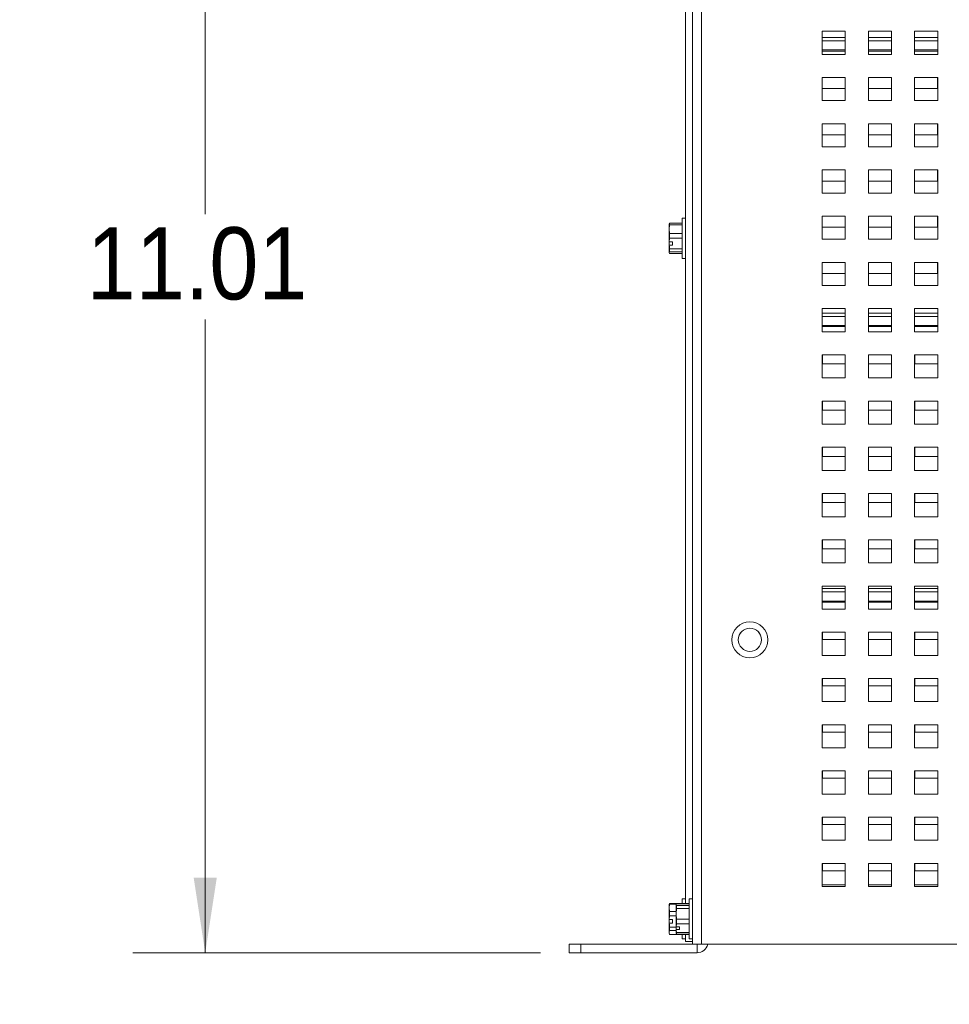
# Model space of a CAD drawing. Header units: inches. Extents: x 0 to 109, y 0 to 85.
# Tile 3 of 60: x 34.39 to 42.43, y 15.28 to 23.8. Entities that reach past the tile are written whole.
import ezdxf

# ---------------------------------------------------------------- set-up
doc = ezdxf.new("R2010")
doc.units = ezdxf.units.IN
doc.header["$MEASUREMENT"] = 0
doc.styles.add('SLDTEXTSTYLE0', font='GOTHIC.TTF', dxfattribs={"width": 0.913})
doc.dimstyles.new('SLDDIMSTYLE0', dxfattribs={"dimtxt": 0.625, "dimasz": 0.65, "dimexe": 0, "dimexo": 0.0625, "dimgap": 0.15625, "dimtad": 0, "dimtih": 1, "dimtoh": 1, "dimrnd": 1e-09, "dimzin": 12, "dimdsep": 46, "dimtxsty": 'SLDTEXTSTYLE0', "dimsah": 1, "dimcen": 0.09, "dimadec": 0, "dimazin": 3, "dimtfac": 1, "dimtofl": 0, "dimtmove": 0, "dimatfit": 3, "dimfxl": 1, "dimfrac": 2, "dimtolj": 1, "dimtzin": 12, "dimarcsym": 0})
doc.dimstyles.new('SLDDIMSTYLE2', dxfattribs={"dimtxt": 0.625, "dimasz": 0.65, "dimexe": 0, "dimexo": 0.0625, "dimgap": 0.15625, "dimtad": 0, "dimtih": 1, "dimtoh": 1, "dimdec": 3, "dimrnd": 1e-09, "dimzin": 4, "dimdsep": 46, "dimtxsty": 'SLDTEXTSTYLE0', "dimblk1": 'NONE', "dimblk2": 'NONE', "dimsah": 1, "dimcen": 0, "dimadec": 0, "dimazin": 1, "dimtfac": 1, "dimtdec": 3, "dimtofl": 0, "dimtmove": 0, "dimatfit": 3, "dimldrblk": 'NONE', "dimfxl": 1, "dimfrac": 2, "dimtolj": 1, "dimtzin": 12, "dimarcsym": 0})
doc.dimstyles.new('SLDDIMSTYLE3', dxfattribs={"dimtxt": 0.625, "dimasz": 0.65, "dimexe": 0, "dimexo": 0.0625, "dimgap": 0.15625, "dimtad": 0, "dimtih": 1, "dimtoh": 1, "dimdec": 3, "dimrnd": 1e-09, "dimzin": 12, "dimdsep": 46, "dimtxsty": 'SLDTEXTSTYLE0', "dimblk1": 'NONE', "dimblk2": 'NONE', "dimsah": 1, "dimcen": 0, "dimadec": 0, "dimazin": 3, "dimtfac": 1, "dimtdec": 3, "dimtofl": 0, "dimtmove": 0, "dimatfit": 3, "dimldrblk": 'NONE', "dimfxl": 1, "dimfrac": 2, "dimtolj": 1, "dimtzin": 12, "dimarcsym": 0})

# ---------------------------------------------------------------- blocks, each defined once
blk = doc.blocks.new('_D_5')
at = {"color": 7, "linetype": 'Continuous', "lineweight": 0, "ltscale": 5}
blk.add_line((59.2861, 62.9704), (60.5361, 62.9704), dxfattribs=at)
at = {"color": 7, "linetype": 'Continuous', "lineweight": 0, "ltscale": 5, "char_height": 0.625, "attachment_point": 1, "style": 'SLDTEXTSTYLE0'}
for s, insert in [('2x', (60.8486, 63.3226)), ('%%c', (61.7105, 63.313)), ('.750', (62.5575, 63.313))]:
    blk.add_mtext(s, dxfattribs=dict(at, insert=insert))
blk = doc.blocks.new('_NONE')
blk = doc.blocks.new('_D_6')
at = {"color": 7, "linetype": 'Continuous', "lineweight": 0, "ltscale": 5}
blk.add_line((59.1721, 53.977), (60.4221, 53.977), dxfattribs=at)
at = {"color": 7, "linetype": 'Continuous', "lineweight": 0, "ltscale": 5, "char_height": 0.625, "attachment_point": 1, "style": 'SLDTEXTSTYLE0'}
for s, insert in [('2x ', (60.7346, 54.3292)), ('%%c', (61.8275, 54.3197)), ('.312', (62.6714, 54.3197))]:
    blk.add_mtext(s, dxfattribs=dict(at, insert=insert))
blk = doc.blocks.new('_D_17')
at = {"color": 7, "linetype": 'Continuous', "lineweight": 0, "ltscale": 5}
for p, q in [((46.782, 26.7439), (35.3702, 26.7439)), ((35.9952, 26.7439), (35.9952, 22.1213)), ((35.9952, 15.7302), (35.9952, 21.2098)), ((38.8948, 15.7302), (35.3702, 15.7302))]:
    blk.add_line(p, q, dxfattribs=at)
for points in [[(35.9952, 26.7439), (35.8952, 26.0939), (36.0952, 26.0939)], [(35.9952, 15.7302), (36.0952, 16.3802), (35.8952, 16.3802)]]:
    blk.add_solid(points, dxfattribs=at)
at = {"color": 7, "linetype": 'Continuous', "lineweight": 0, "ltscale": 5, "insert": (34.9699, 22.0082), "char_height": 0.625, "attachment_point": 1, "style": 'SLDTEXTSTYLE0'}
blk.add_mtext('11.01', dxfattribs=at)

msp = doc.modelspace()

# ---------------------------------------------------------------- linework, layer by layer
at = {"color": 7, "linetype": 'Continuous', "lineweight": 15, "ltscale": 5}
for p, q in [((40.21, 15.8039), (40.21, 28.6789)), ((40.1498, 28.5981), (40.1498, 16.1583)), ((40.2096, 28.5981), (40.2096, 16.1979)), ((40.2898, 28.5991), (40.2898, 15.8039)), ((41.5325, 23.7039), (41.3325, 23.7039)), ((41.3325, 23.7039), (41.3325, 23.5039)), ((41.5325, 23.5039), (41.5325, 23.7039)), ((41.9325, 23.7039), (41.7325, 23.7039)), ((41.7325, 23.7039), (41.7325, 23.5039)), ((41.9325, 23.5039), (41.9325, 23.7039)), ((42.3325, 23.7039), (42.1325, 23.7039)), ((42.1325, 23.7039), (42.1325, 23.5039)), ((42.3325, 23.5039), (42.3325, 23.7039)), ((41.3325, 23.5321), (41.5325, 23.5321)), ((41.7325, 23.5321), (41.9325, 23.5321)), ((42.1325, 23.5321), (42.3325, 23.5321)), ((41.3325, 23.5039), (41.5325, 23.5039)), ((41.7325, 23.5039), (41.9325, 23.5039)), ((42.1325, 23.5039), (42.3325, 23.5039)), ((41.5325, 23.3039), (41.3325, 23.3039)), ((41.3325, 23.3039), (41.3325, 23.1039)), ((41.5318, 23.2081), (41.5318, 23.3039)), ((41.5325, 23.1039), (41.5325, 23.3039)), ((41.9325, 23.3039), (41.7325, 23.3039)), ((41.7325, 23.3039), (41.7325, 23.1039)), ((41.9318, 23.2081), (41.9318, 23.3039)), ((41.9325, 23.1039), (41.9325, 23.3039)), ((42.3325, 23.3039), (42.1325, 23.3039)), ((42.1325, 23.3039), (42.1325, 23.1039)), ((42.3318, 23.2081), (42.3318, 23.3039)), ((42.3325, 23.1039), (42.3325, 23.3039)), ((41.3325, 23.2081), (41.5318, 23.2081)), ((41.7325, 23.2081), (41.9318, 23.2081)), ((42.1325, 23.2081), (42.3318, 23.2081)), ((41.3325, 23.1039), (41.5325, 23.1039)), ((41.7325, 23.1039), (41.9325, 23.1039)), ((42.1325, 23.1039), (42.3325, 23.1039)), ((41.5325, 22.9039), (41.3325, 22.9039)), ((41.3325, 22.9039), (41.3325, 22.7039)), ((41.5318, 22.8081), (41.5318, 22.9039)), ((41.5325, 22.7039), (41.5325, 22.9039)), ((41.9325, 22.9039), (41.7325, 22.9039)), ((41.7325, 22.9039), (41.7325, 22.7039)), ((41.9318, 22.8081), (41.9318, 22.9039)), ((41.9325, 22.7039), (41.9325, 22.9039)), ((42.3325, 22.9039), (42.1325, 22.9039)), ((42.1325, 22.9039), (42.1325, 22.7039)), ((42.3318, 22.8081), (42.3318, 22.9039)), ((42.3325, 22.7039), (42.3325, 22.9039)), ((41.3325, 22.8081), (41.5318, 22.8081)), ((41.7325, 22.8081), (41.9318, 22.8081)), ((42.1325, 22.8081), (42.3318, 22.8081)), ((41.3325, 22.7039), (41.5325, 22.7039)), ((41.7325, 22.7039), (41.9325, 22.7039)), ((42.1325, 22.7039), (42.3325, 22.7039)), ((41.5325, 22.5039), (41.3325, 22.5039)), ((41.3325, 22.5039), (41.3325, 22.3039)), ((41.5318, 22.4081), (41.5318, 22.5039)), ((41.5325, 22.3039), (41.5325, 22.5039)), ((41.9325, 22.5039), (41.7325, 22.5039)), ((41.7325, 22.5039), (41.7325, 22.3039)), ((41.9318, 22.4081), (41.9318, 22.5039)), ((41.9325, 22.3039), (41.9325, 22.5039)), ((42.3325, 22.5039), (42.1325, 22.5039)), ((42.1325, 22.5039), (42.1325, 22.3039)), ((42.3318, 22.4081), (42.3318, 22.5039)), ((42.3325, 22.3039), (42.3325, 22.5039)), ((41.3325, 22.4081), (41.5318, 22.4081)), ((41.7325, 22.4081), (41.9318, 22.4081)), ((42.1325, 22.4081), (42.3318, 22.4081)), ((41.3325, 22.3039), (41.5325, 22.3039)), ((41.7325, 22.3039), (41.9325, 22.3039)), ((42.1325, 22.3039), (42.3325, 22.3039)), ((40.1498, 22.0859), (40.1216, 22.0859)), ((40.1216, 22.0859), (40.1216, 21.8508)), ((41.5325, 22.1039), (41.3325, 22.1039)), ((41.3325, 22.1039), (41.3325, 21.9039)), ((41.5318, 22.0081), (41.5318, 22.1039)), ((41.5325, 21.9039), (41.5325, 22.1039)), ((41.9325, 22.1039), (41.7325, 22.1039)), ((41.7325, 22.1039), (41.7325, 21.9039)), ((41.9318, 22.0081), (41.9318, 22.1039)), ((41.9325, 21.9039), (41.9325, 22.1039)), ((42.3325, 22.1039), (42.1325, 22.1039)), ((42.1325, 22.1039), (42.1325, 21.9039)), ((42.3318, 22.0081), (42.3318, 22.1039)), ((42.3325, 21.9039), (42.3325, 22.1039)), ((40.0088, 22.0352), (40.0132, 22.0433)), ((40.0088, 21.9913), (40.0088, 22.0368)), ((40.0132, 22.0294), (40.0088, 21.9913)), ((40.0088, 21.9913), (40.0132, 21.9532)), ((40.0088, 21.883), (40.0088, 21.9913)), ((40.0132, 22.0433), (40.0132, 22.0294)), ((40.0132, 22.0433), (40.1216, 22.0433)), ((40.1216, 22.0294), (40.0132, 22.0294)), ((40.21, 21.99), (40.2096, 21.9893)), ((41.3325, 22.0081), (41.5318, 22.0081)), ((41.7325, 22.0081), (41.9318, 22.0081)), ((42.1325, 22.0081), (42.3318, 22.0081)), ((40.0132, 21.9142), (40.0093, 21.8826)), ((40.0132, 21.9532), (40.0132, 21.9142)), ((40.0132, 21.9532), (40.1216, 21.9532)), ((40.1216, 21.9142), (40.0132, 21.9142)), ((40.2096, 21.9235), (40.21, 21.9182)), ((41.3325, 21.9039), (41.5325, 21.9039)), ((41.7325, 21.9039), (41.9325, 21.9039)), ((42.1325, 21.9039), (42.3325, 21.9039)), ((40.0088, 21.883), (40.0093, 21.8826)), ((40.0088, 21.883), (40.0088, 21.8537)), ((40.0093, 21.8534), (40.0088, 21.8537)), ((40.0088, 21.8537), (40.0088, 21.7886)), ((40.037, 21.8826), (40.0093, 21.8826)), ((40.037, 21.8534), (40.0093, 21.8534)), ((40.0132, 21.8218), (40.1216, 21.8218)), ((40.0132, 21.8218), (40.0132, 21.7967)), ((40.037, 21.8534), (40.037, 21.8826)), ((40.1216, 21.8508), (40.1216, 21.7379)), ((40.2096, 21.8446), (40.21, 21.8453)), ((40.0132, 21.7967), (40.0088, 21.7886)), ((40.0088, 21.7886), (40.0132, 21.7805)), ((40.1216, 21.7967), (40.0132, 21.7967)), ((40.0132, 21.7805), (40.1216, 21.7805)), ((40.1216, 21.7379), (40.1498, 21.7379)), ((41.5325, 21.7039), (41.3325, 21.7039)), ((41.3325, 21.7039), (41.3325, 21.5039)), ((41.5318, 21.6081), (41.5318, 21.7039)), ((41.5325, 21.5039), (41.5325, 21.7039)), ((41.9325, 21.7039), (41.7325, 21.7039)), ((41.7325, 21.7039), (41.7325, 21.5039)), ((41.9318, 21.6081), (41.9318, 21.7039)), ((41.9325, 21.5039), (41.9325, 21.7039)), ((42.3325, 21.7039), (42.1325, 21.7039)), ((42.1325, 21.7039), (42.1325, 21.5039)), ((42.3318, 21.6081), (42.3318, 21.7039)), ((42.3325, 21.5039), (42.3325, 21.7039)), ((41.3325, 21.6081), (41.5318, 21.6081)), ((41.7325, 21.6081), (41.9318, 21.6081)), ((42.1325, 21.6081), (42.3318, 21.6081)), ((41.3325, 21.5039), (41.5325, 21.5039)), ((41.7325, 21.5039), (41.9325, 21.5039)), ((42.1325, 21.5039), (42.3325, 21.5039)), ((41.5325, 21.3039), (41.3325, 21.3039)), ((41.3325, 21.3039), (41.3325, 21.1039)), ((41.5325, 21.1039), (41.5325, 21.3039)), ((41.9325, 21.3039), (41.7325, 21.3039)), ((41.7325, 21.3039), (41.7325, 21.1039)), ((41.9325, 21.1039), (41.9325, 21.3039)), ((42.3325, 21.3039), (42.1325, 21.3039)), ((42.1325, 21.3039), (42.1325, 21.1039)), ((42.3325, 21.1039), (42.3325, 21.3039)), ((41.3325, 21.1481), (41.5325, 21.1481)), ((41.7325, 21.1481), (41.9325, 21.1481)), ((42.1325, 21.1481), (42.3325, 21.1481)), ((41.3325, 21.1039), (41.5325, 21.1039)), ((41.7325, 21.1039), (41.9325, 21.1039)), ((42.1325, 21.1039), (42.3325, 21.1039)), ((41.5325, 20.9039), (41.3325, 20.9039)), ((41.3325, 20.9039), (41.3325, 20.7039)), ((41.3348, 20.9039), (41.3348, 20.8251)), ((41.5325, 20.7039), (41.5325, 20.9039)), ((41.9325, 20.9039), (41.7325, 20.9039)), ((41.7325, 20.9039), (41.7325, 20.7039)), ((41.7348, 20.9039), (41.7348, 20.8251)), ((41.9325, 20.7039), (41.9325, 20.9039)), ((42.3325, 20.9039), (42.1325, 20.9039)), ((42.1325, 20.9039), (42.1325, 20.7039)), ((42.1348, 20.9039), (42.1348, 20.8251)), ((42.3325, 20.7039), (42.3325, 20.9039)), ((41.3348, 20.8251), (41.5325, 20.8251)), ((41.7348, 20.8251), (41.9325, 20.8251)), ((42.1348, 20.8251), (42.3325, 20.8251)), ((41.3325, 20.7039), (41.5325, 20.7039)), ((41.7325, 20.7039), (41.9325, 20.7039)), ((42.1325, 20.7039), (42.3325, 20.7039)), ((41.5325, 20.5039), (41.3325, 20.5039)), ((41.3325, 20.5039), (41.3325, 20.3039)), ((41.3348, 20.5039), (41.3348, 20.4251)), ((41.5325, 20.3039), (41.5325, 20.5039)), ((41.9325, 20.5039), (41.7325, 20.5039)), ((41.7325, 20.5039), (41.7325, 20.3039)), ((41.7348, 20.5039), (41.7348, 20.4251)), ((41.9325, 20.3039), (41.9325, 20.5039)), ((42.3325, 20.5039), (42.1325, 20.5039)), ((42.1325, 20.5039), (42.1325, 20.3039)), ((42.1348, 20.5039), (42.1348, 20.4251)), ((42.3325, 20.3039), (42.3325, 20.5039)), ((41.3348, 20.4251), (41.5325, 20.4251)), ((41.7348, 20.4251), (41.9325, 20.4251)), ((42.1348, 20.4251), (42.3325, 20.4251)), ((41.3325, 20.3039), (41.5325, 20.3039)), ((41.7325, 20.3039), (41.9325, 20.3039)), ((42.1325, 20.3039), (42.3325, 20.3039)), ((41.5325, 20.1039), (41.3325, 20.1039)), ((41.3325, 20.1039), (41.3325, 19.9039)), ((41.3348, 20.1039), (41.3348, 20.0251)), ((41.3348, 20.0251), (41.5325, 20.0251)), ((41.5325, 19.9039), (41.5325, 20.1039)), ((41.9325, 20.1039), (41.7325, 20.1039)), ((41.7325, 20.1039), (41.7325, 19.9039)), ((41.7348, 20.1039), (41.7348, 20.0251)), ((41.7348, 20.0251), (41.9325, 20.0251)), ((41.9325, 19.9039), (41.9325, 20.1039)), ((42.3325, 20.1039), (42.1325, 20.1039)), ((42.1325, 20.1039), (42.1325, 19.9039)), ((42.1348, 20.1039), (42.1348, 20.0251)), ((42.1348, 20.0251), (42.3325, 20.0251)), ((42.3325, 19.9039), (42.3325, 20.1039)), ((41.3325, 19.9039), (41.5325, 19.9039)), ((41.7325, 19.9039), (41.9325, 19.9039)), ((42.1325, 19.9039), (42.3325, 19.9039)), ((41.5325, 19.7039), (41.3325, 19.7039)), ((41.3325, 19.7039), (41.3325, 19.5039)), ((41.3348, 19.7039), (41.3348, 19.6251)), ((41.5325, 19.5039), (41.5325, 19.7039)), ((41.9325, 19.7039), (41.7325, 19.7039)), ((41.7325, 19.7039), (41.7325, 19.5039)), ((41.7348, 19.7039), (41.7348, 19.6251)), ((41.9325, 19.5039), (41.9325, 19.7039)), ((42.3325, 19.7039), (42.1325, 19.7039)), ((42.1325, 19.7039), (42.1325, 19.5039)), ((42.1348, 19.7039), (42.1348, 19.6251)), ((42.3325, 19.5039), (42.3325, 19.7039)), ((41.3348, 19.6251), (41.5325, 19.6251)), ((41.7348, 19.6251), (41.9325, 19.6251)), ((42.1348, 19.6251), (42.3325, 19.6251)), ((41.3325, 19.5039), (41.5325, 19.5039)), ((41.7325, 19.5039), (41.9325, 19.5039)), ((42.1325, 19.5039), (42.3325, 19.5039)), ((41.5325, 19.3039), (41.3325, 19.3039)), ((41.3325, 19.3039), (41.3325, 19.1039)), ((41.3348, 19.3039), (41.3348, 19.2251)), ((41.5325, 19.1039), (41.5325, 19.3039)), ((41.9325, 19.3039), (41.7325, 19.3039)), ((41.7325, 19.3039), (41.7325, 19.1039)), ((41.7348, 19.3039), (41.7348, 19.2251)), ((41.9325, 19.1039), (41.9325, 19.3039)), ((42.3325, 19.3039), (42.1325, 19.3039)), ((42.1325, 19.3039), (42.1325, 19.1039)), ((42.1348, 19.3039), (42.1348, 19.2251)), ((42.3325, 19.1039), (42.3325, 19.3039)), ((41.3348, 19.2251), (41.5325, 19.2251)), ((41.7348, 19.2251), (41.9325, 19.2251)), ((42.1348, 19.2251), (42.3325, 19.2251)), ((41.3325, 19.1039), (41.5325, 19.1039)), ((41.7325, 19.1039), (41.9325, 19.1039)), ((42.1325, 19.1039), (42.3325, 19.1039)), ((41.5325, 18.9039), (41.3325, 18.9039)), ((41.3325, 18.9039), (41.3325, 18.7039)), ((41.5325, 18.7039), (41.5325, 18.9039)), ((41.9325, 18.9039), (41.7325, 18.9039)), ((41.7325, 18.9039), (41.7325, 18.7039)), ((41.9325, 18.7039), (41.9325, 18.9039)), ((42.3325, 18.9039), (42.1325, 18.9039)), ((42.1325, 18.9039), (42.1325, 18.7039)), ((42.3325, 18.7039), (42.3325, 18.9039)), ((41.3325, 18.7641), (41.5325, 18.7641)), ((41.7325, 18.7641), (41.9325, 18.7641)), ((42.1325, 18.7641), (42.3325, 18.7641)), ((41.3325, 18.7039), (41.5325, 18.7039)), ((41.7325, 18.7039), (41.9325, 18.7039)), ((42.1325, 18.7039), (42.3325, 18.7039)), ((41.5325, 18.5039), (41.3325, 18.5039)), ((41.3325, 18.5039), (41.3325, 18.3039)), ((41.3348, 18.5039), (41.3348, 18.4401)), ((41.5325, 18.3039), (41.5325, 18.5039)), ((41.9325, 18.5039), (41.7325, 18.5039)), ((41.7325, 18.5039), (41.7325, 18.3039)), ((41.7348, 18.5039), (41.7348, 18.4401)), ((41.9325, 18.3039), (41.9325, 18.5039)), ((42.3325, 18.5039), (42.1325, 18.5039)), ((42.1325, 18.5039), (42.1325, 18.3039)), ((42.1348, 18.5039), (42.1348, 18.4401)), ((42.3325, 18.3039), (42.3325, 18.5039)), ((41.3348, 18.4401), (41.5325, 18.4401)), ((41.7348, 18.4401), (41.9325, 18.4401)), ((42.1348, 18.4401), (42.3325, 18.4401)), ((41.3325, 18.3039), (41.5325, 18.3039)), ((41.7325, 18.3039), (41.9325, 18.3039)), ((42.1325, 18.3039), (42.3325, 18.3039)), ((41.5325, 18.1039), (41.3325, 18.1039)), ((41.3325, 18.1039), (41.3325, 17.9039)), ((41.3348, 18.1039), (41.3348, 18.0401)), ((41.5325, 17.9039), (41.5325, 18.1039)), ((41.9325, 18.1039), (41.7325, 18.1039)), ((41.7325, 18.1039), (41.7325, 17.9039)), ((41.7348, 18.1039), (41.7348, 18.0401)), ((41.9325, 17.9039), (41.9325, 18.1039)), ((42.3325, 18.1039), (42.1325, 18.1039)), ((42.1325, 18.1039), (42.1325, 17.9039)), ((42.1348, 18.1039), (42.1348, 18.0401)), ((42.3325, 17.9039), (42.3325, 18.1039)), ((41.3348, 18.0401), (41.5325, 18.0401)), ((41.7348, 18.0401), (41.9325, 18.0401)), ((42.1348, 18.0401), (42.3325, 18.0401)), ((41.3325, 17.9039), (41.5325, 17.9039)), ((41.7325, 17.9039), (41.9325, 17.9039)), ((42.1325, 17.9039), (42.3325, 17.9039)), ((41.5325, 17.7039), (41.3325, 17.7039)), ((41.3325, 17.7039), (41.3325, 17.5039)), ((41.3348, 17.7039), (41.3348, 17.6401)), ((41.3348, 17.6401), (41.5325, 17.6401)), ((41.5325, 17.5039), (41.5325, 17.7039)), ((41.9325, 17.7039), (41.7325, 17.7039)), ((41.7325, 17.7039), (41.7325, 17.5039)), ((41.7348, 17.7039), (41.7348, 17.6401)), ((41.7348, 17.6401), (41.9325, 17.6401)), ((41.9325, 17.5039), (41.9325, 17.7039)), ((42.3325, 17.7039), (42.1325, 17.7039)), ((42.1325, 17.7039), (42.1325, 17.5039)), ((42.1348, 17.7039), (42.1348, 17.6401)), ((42.1348, 17.6401), (42.3325, 17.6401)), ((42.3325, 17.5039), (42.3325, 17.7039)), ((41.3325, 17.5039), (41.5325, 17.5039)), ((41.7325, 17.5039), (41.9325, 17.5039)), ((42.1325, 17.5039), (42.3325, 17.5039)), ((41.5325, 17.3039), (41.3325, 17.3039)), ((41.3325, 17.3039), (41.3325, 17.1039)), ((41.3348, 17.3039), (41.3348, 17.2401)), ((41.5325, 17.1039), (41.5325, 17.3039)), ((41.9325, 17.3039), (41.7325, 17.3039)), ((41.7325, 17.3039), (41.7325, 17.1039)), ((41.7348, 17.3039), (41.7348, 17.2401)), ((41.9325, 17.1039), (41.9325, 17.3039)), ((42.3325, 17.3039), (42.1325, 17.3039)), ((42.1325, 17.3039), (42.1325, 17.1039)), ((42.1348, 17.3039), (42.1348, 17.2401)), ((42.3325, 17.1039), (42.3325, 17.3039)), ((41.3348, 17.2401), (41.5325, 17.2401)), ((41.7348, 17.2401), (41.9325, 17.2401)), ((42.1348, 17.2401), (42.3325, 17.2401)), ((41.3325, 17.1039), (41.5325, 17.1039)), ((41.7325, 17.1039), (41.9325, 17.1039)), ((42.1325, 17.1039), (42.3325, 17.1039)), ((41.5325, 16.9039), (41.3325, 16.9039)), ((41.3325, 16.9039), (41.3325, 16.7039)), ((41.3348, 16.9039), (41.3348, 16.8401)), ((41.5325, 16.7039), (41.5325, 16.9039)), ((41.9325, 16.9039), (41.7325, 16.9039)), ((41.7325, 16.9039), (41.7325, 16.7039)), ((41.7348, 16.9039), (41.7348, 16.8401)), ((41.9325, 16.7039), (41.9325, 16.9039)), ((42.3325, 16.9039), (42.1325, 16.9039)), ((42.1325, 16.9039), (42.1325, 16.7039)), ((42.1348, 16.9039), (42.1348, 16.8401)), ((42.3325, 16.7039), (42.3325, 16.9039)), ((41.3348, 16.8401), (41.5325, 16.8401)), ((41.7348, 16.8401), (41.9325, 16.8401)), ((42.1348, 16.8401), (42.3325, 16.8401)), ((41.3325, 16.7039), (41.5325, 16.7039)), ((41.7325, 16.7039), (41.9325, 16.7039)), ((42.1325, 16.7039), (42.3325, 16.7039)), ((41.5325, 16.5039), (41.3325, 16.5039)), ((41.3325, 16.5039), (41.3325, 16.3039)), ((41.3348, 16.5039), (41.3348, 16.4401)), ((41.5325, 16.3039), (41.5325, 16.5039)), ((41.9325, 16.5039), (41.7325, 16.5039)), ((41.7325, 16.5039), (41.7325, 16.3039)), ((41.7348, 16.5039), (41.7348, 16.4401)), ((41.9325, 16.3039), (41.9325, 16.5039)), ((42.3325, 16.5039), (42.1325, 16.5039)), ((42.1325, 16.5039), (42.1325, 16.3039)), ((42.1348, 16.5039), (42.1348, 16.4401)), ((42.3325, 16.3039), (42.3325, 16.5039)), ((41.3348, 16.4401), (41.5325, 16.4401)), ((41.7348, 16.4401), (41.9325, 16.4401)), ((42.1348, 16.4401), (42.3325, 16.4401)), ((41.3325, 16.3176), (41.5325, 16.3176)), ((41.3325, 16.3039), (41.5325, 16.3039)), ((41.7325, 16.3176), (41.9325, 16.3176)), ((41.7325, 16.3039), (41.9325, 16.3039)), ((42.1325, 16.3176), (42.3325, 16.3176)), ((42.1325, 16.3039), (42.3325, 16.3039)), ((40.1498, 16.1979), (40.1216, 16.1979)), ((40.1216, 16.1979), (40.1216, 16.1583)), ((40.21, 16.1979), (40.1818, 16.1979)), ((40.1818, 16.1979), (40.1818, 15.9127)), ((40.0125, 16.1569), (40.0088, 16.1489)), ((40.0132, 16.1512), (40.0088, 16.1193)), ((40.0088, 16.1193), (40.0088, 16.1489)), ((40.0088, 16.1193), (40.0132, 16.0875)), ((40.0088, 16.0173), (40.0088, 16.1193)), ((40.0128, 16.1567), (40.0132, 16.1582)), ((40.0132, 16.1582), (40.0132, 16.1512)), ((40.0132, 16.1582), (40.0712, 16.1582)), ((40.0701, 16.1512), (40.0132, 16.1512)), ((40.073, 16.1574), (40.069, 16.1489)), ((40.0734, 16.1554), (40.069, 16.1471)), ((40.069, 16.1471), (40.0734, 16.1388)), ((40.069, 16.0672), (40.069, 16.1471)), ((40.0734, 16.1136), (40.069, 16.0672)), ((40.0734, 16.1583), (40.072, 16.1528)), ((40.1818, 16.1583), (40.0734, 16.1583)), ((40.1818, 16.1554), (40.0734, 16.1554)), ((40.0734, 16.1388), (40.0734, 16.1136)), ((40.0734, 16.1388), (40.1818, 16.1388)), ((40.1818, 16.1136), (40.0734, 16.1136)), ((40.0088, 16.0173), (40.0093, 16.0171)), ((40.0088, 16.0173), (40.0088, 15.9865)), ((40.0132, 16.0503), (40.0093, 16.0171)), ((40.037, 16.0171), (40.0093, 16.0171)), ((40.0132, 16.0875), (40.0132, 16.0503)), ((40.0132, 16.0875), (40.069, 16.0875)), ((40.069, 16.0503), (40.0132, 16.0503)), ((40.037, 15.9863), (40.037, 16.0171)), ((40.069, 16.0672), (40.0734, 16.0209)), ((40.069, 15.9567), (40.069, 16.0672)), ((40.0734, 16.0209), (40.1818, 16.0209)), ((40.0734, 16.0209), (40.0734, 15.982)), ((40.0093, 15.9863), (40.0088, 15.9865)), ((40.0088, 15.9865), (40.0088, 15.9063)), ((40.037, 15.9863), (40.0093, 15.9863)), ((40.0132, 15.9531), (40.069, 15.9531)), ((40.0132, 15.9531), (40.0132, 15.923)), ((40.069, 15.9567), (40.0695, 15.9561)), ((40.069, 15.9567), (40.069, 15.9326)), ((40.0695, 15.932), (40.069, 15.9326)), ((40.069, 15.9326), (40.069, 15.8991)), ((40.0734, 15.982), (40.0695, 15.9561)), ((40.0972, 15.9561), (40.0695, 15.9561)), ((40.0972, 15.932), (40.0695, 15.932)), ((40.1818, 15.982), (40.0734, 15.982)), ((40.0972, 15.932), (40.0972, 15.9561)), ((40.2096, 15.9551), (40.21, 15.9558)), ((40.0132, 15.923), (40.0088, 15.9063)), ((40.0088, 15.9063), (40.0132, 15.8896)), ((40.0088, 15.8989), (40.0088, 15.9063)), ((40.0088, 15.8989), (40.0125, 15.8909)), ((40.069, 15.923), (40.0132, 15.923)), ((40.0132, 15.8896), (40.0712, 15.8896)), ((40.0734, 15.8924), (40.069, 15.9007)), ((40.0701, 15.8966), (40.073, 15.8904)), ((40.0734, 15.9061), (40.1818, 15.9061)), ((40.0734, 15.9061), (40.0734, 15.8924)), ((40.1818, 15.8924), (40.0734, 15.8924)), ((40.0734, 15.891), (40.0734, 15.8895)), ((40.1818, 15.8895), (40.0734, 15.8895)), ((40.1216, 15.8895), (40.1216, 15.8499)), ((40.1216, 15.8499), (40.1498, 15.8499)), ((40.1498, 15.8895), (40.1498, 15.8281)), ((40.1818, 15.9127), (40.1818, 15.8499)), ((40.1818, 15.8499), (40.21, 15.8499)), ((40.2096, 15.8499), (40.2096, 15.8281)), ((39.1448, 15.7302), (39.1448, 15.8049)), ((39.1448, 15.8049), (39.2448, 15.8049)), ((39.2448, 15.8049), (39.2448, 15.7302)), ((40.21, 15.8049), (39.2448, 15.8049)), ((40.2096, 15.8281), (40.1498, 15.8281)), ((40.21, 15.8281), (40.2096, 15.8281)), ((40.2898, 15.8039), (40.21, 15.8039)), ((57.3748, 15.8039), (40.2898, 15.8039)), ((39.2448, 15.7302), (39.1448, 15.7302)), ((40.2498, 15.7302), (39.2448, 15.7302))]:
    msp.add_line(p, q, dxfattribs=at)
at = {"color": 8, "linetype": 'Continuous', "lineweight": 15, "ltscale": 5}
for p, q in [((41.5325, 23.6494), (41.3325, 23.6494)), ((41.3325, 23.6209), (41.5325, 23.6209)), ((41.9325, 23.6494), (41.7325, 23.6494)), ((41.7325, 23.6209), (41.9325, 23.6209)), ((42.3325, 23.6494), (42.1325, 23.6494)), ((42.1325, 23.6209), (42.3325, 23.6209)), ((41.3325, 23.5421), (41.5325, 23.5421)), ((41.7325, 23.5421), (41.9325, 23.5421)), ((42.1325, 23.5421), (42.3325, 23.5421)), ((40.21, 21.9818), (40.2096, 21.9811)), ((41.5325, 21.2654), (41.3325, 21.2654)), ((41.3325, 21.2369), (41.5325, 21.2369)), ((41.9325, 21.2654), (41.7325, 21.2654)), ((41.7325, 21.2369), (41.9325, 21.2369)), ((42.3325, 21.2654), (42.1325, 21.2654)), ((42.1325, 21.2369), (42.3325, 21.2369)), ((41.3325, 21.1581), (41.5325, 21.1581)), ((41.7325, 21.1581), (41.9325, 21.1581)), ((42.1325, 21.1581), (42.3325, 21.1581)), ((41.5325, 18.8814), (41.3325, 18.8814)), ((41.3325, 18.8529), (41.5325, 18.8529)), ((41.9325, 18.8814), (41.7325, 18.8814)), ((41.7325, 18.8529), (41.9325, 18.8529)), ((42.3325, 18.8814), (42.1325, 18.8814)), ((42.1325, 18.8529), (42.3325, 18.8529)), ((41.3325, 18.7741), (41.5325, 18.7741)), ((41.7325, 18.7741), (41.9325, 18.7741)), ((42.1325, 18.7741), (42.3325, 18.7741)), ((40.2498, 15.8039), (40.2498, 15.7302))]:
    msp.add_line(p, q, dxfattribs=at)
at = {"color": 7, "linetype": 'Continuous', "lineweight": 15, "ltscale": 25}
for radius in [0.156, 0.1005]:
    msp.add_circle((40.7073, 18.4389), radius, dxfattribs=at)
for centre, radius, start, end in [((40.7073, 18.4379), 0.1005, 90, 179.71495), ((40.7073, 18.4379), 0.1005, 0.28505, 90), ((40.2498, 15.8249), 0.0947, 270, 347.18799)]:
    msp.add_arc(centre, radius, start, end, dxfattribs=at)
at = {"color": 7, "linetype": 'Continuous', "lineweight": 15, "ltscale": 5}
for points, knots in [([(40.0093, 21.8534), (40.0101, 21.8446), (40.011, 21.834), (40.0129, 21.8235), (40.0132, 21.8218)], [0, 0, 0, 0, 0.831725, 1, 1, 1, 1]), ([(40.0093, 15.9863), (40.0101, 15.9771), (40.011, 15.966), (40.0129, 15.955), (40.0132, 15.9531)], [0, 0, 0, 0, 0.8317255, 1, 1, 1, 1]), ([(40.0695, 15.932), (40.0703, 15.9248), (40.0712, 15.9161), (40.0731, 15.9075), (40.0734, 15.9061)], [0, 0, 0, 0, 0.831725, 1, 1, 1, 1])]:
    msp.add_open_spline(points, degree=3, knots=knots, dxfattribs=at)

# ---------------------------------------------------------------- dimensions: what is measured, and where the dimension line sits
at = {"color": 7, "linetype": 'Continuous', "lineweight": 0, "ltscale": 5}
for p1, text, dimstyle, picture, middle in [((0.514, 0.5454), '2x<>', 'SLDDIMSTYLE2', '_D_5', (62.5005, 62.9704)), ((0.2315, 0.2088), '2x <>', 'SLDDIMSTYLE3', '_D_6', (62.5005, 53.977))]:
    dim = msp.add_diameter_dim_2p(p1=p1, p2=(0, 0), text=text, dimstyle=dimstyle, dxfattribs=at)
    dim.commit()
    dim.dimension.update_dxf_attribs({"geometry": picture, "text_midpoint": middle, "dimtype": 163})
dim = msp.add_linear_dim(base=(35.9952, 26.7439), p1=(39.1448, 15.7302), p2=(47.032, 26.7439), angle=90, dimstyle='SLDDIMSTYLE0', dxfattribs=at)
dim.commit()
dim.dimension.update_dxf_attribs({"geometry": '_D_17', "text_midpoint": (35.9952, 21.6656), "dimtype": 160})

doc.saveas('drawing.dxf')
